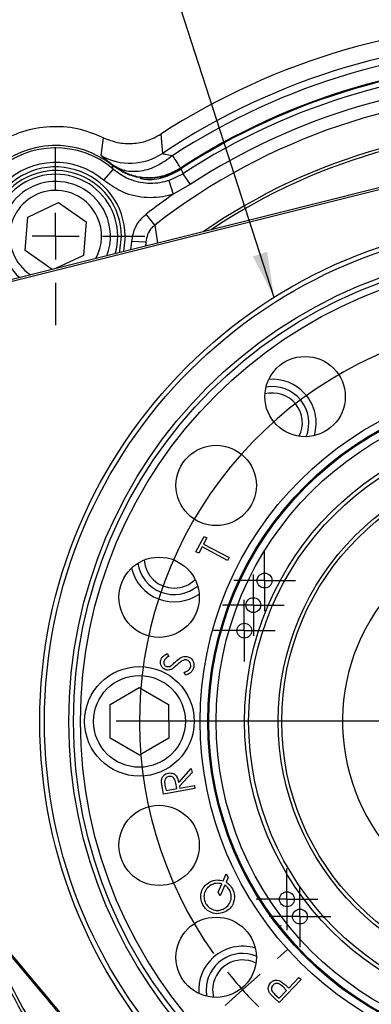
# Model space of a CAD drawing. Header units: inches. Extents: x 0.4 to 16.6, y 0.2 to 10.8.
# Tile 4 of 16: x 2.9 to 3.9, y 5.7 to 8.5. Entities that reach past the tile are written whole.
import ezdxf

# ---------------------------------------------------------------- set-up
doc = ezdxf.new("R2010")
doc.units = ezdxf.units.IN
doc.header["$MEASUREMENT"] = 0
doc.layers.add('SLD-0', color=7, linetype='Continuous', lineweight=25)
doc.dimstyles.new('SLDDIMSTYLE1', dxfattribs={"dimtxt": 0.18, "dimasz": 0.13, "dimexe": 0, "dimexo": 0.0625, "dimgap": 0, "dimtad": 0, "dimtih": 1, "dimtoh": 1, "dimdec": 0, "dimrnd": 1e-09, "dimzin": 0, "dimdsep": 46, "dimtxsty": 'Standard', "dimsah": 1, "dimcen": 0.09, "dimadec": 0, "dimazin": 0, "dimtfac": 0.13, "dimtdec": 0, "dimtofl": 0, "dimtmove": 0, "dimatfit": 3, "dimfxl": 0, "dimfrac": 2, "dimtolj": 1, "dimtzin": 0, "dimarcsym": 0})

# ---------------------------------------------------------------- blocks, each defined once
blk = doc.blocks.new('SW_CENTERMARKSYMBOL_3')
at = {"layer": 'SLD-0', "color": 0}
for p, q in [((0, 0.1333), (0, 0.2542)), ((0, 0), (0, 0.0667)), ((-0.1333, 0), (-0.2542, 0)), ((0, 0), (-0.0667, 0)), ((0, 0), (0, -0.0667)), ((0, 0), (0.0667, 0)), ((0.1333, 0), (0.2542, 0)), ((0, -0.1333), (0, -0.2542))]:
    blk.add_line(p, q, dxfattribs=at)
blk = doc.blocks.new('SW_CENTERMARKSYMBOL_5')
at = {"layer": 'SLD-0', "color": 0}
for p, q in [((0.4661, 1.1801), (0.4661, 2.2593)), ((0.4661, 1.0468), (0.4661, 1.1134)), ((0.3327, 1.0468), (-0.7464, 1.0468)), ((0.4661, 1.0468), (0.3994, 1.0468)), ((0.4661, 1.0468), (0.4661, 0.9801)), ((0.4661, 1.0468), (0.5327, 1.0468)), ((0.5994, 1.0468), (1.6786, 1.0468)), ((0.4661, 0.9134), (0.4661, -0.1657)), ((-0.2864, 0.3693), (-0.2585, 0.3944)), ((-0.3855, 0.2801), (-0.3359, 0.3247)), ((-0.3855, 0.2801), (-0.435, 0.2354)), ((-0.4846, 0.1908), (-0.5124, 0.1657)), ((0.0542, 0.1218), (0.0695, 0.1561)), ((0, 0), (0.0271, 0.0609)), ((0.4661, 0.0343), (0.4661, 0.0718)), ((0, 0), (-0.0271, -0.0609)), ((0.4661, -0.0991), (0.4661, -0.0324)), ((0.4661, -0.0991), (0.4661, -0.1657)), ((-0.0542, -0.1218), (-0.0695, -0.1561)), ((0.4661, -0.2324), (0.4661, -0.2699))]:
    blk.add_line(p, q, dxfattribs=at)
for start, end in [(276.6671, 215.3329), (218.6664, 222), (222, 225.3336), (228.6671, 239.3329), (242.6664, 246), (246, 249.3336), (252.6671, 263.3329), (266.6664, 270), (270, 273.3336)]:
    blk.add_arc((0.4661, 1.0468), 1.1458, start, end, dxfattribs=at)
blk = doc.blocks.new('SW_CENTERMARKSYMBOL_7')
at = {"layer": 'SLD-0', "color": 0}
for p, q in [((0, 0.0667), (0, 0.0878)), ((0, 0), (0, 0.0667)), ((-0.0667, 0), (-0.0878, 0)), ((0, 0), (-0.0667, 0)), ((0, 0), (0, -0.0667)), ((0, 0), (0.0667, 0)), ((0.0667, 0), (0.0878, 0)), ((0, -0.0667), (0, -0.0878))]:
    blk.add_line(p, q, dxfattribs=at)
blk = doc.blocks.new('SW_CENTERMARKSYMBOL_8')
at = {"layer": 'SLD-0', "color": 0}
for p, q in [((0, 0.0667), (0, 0.0878)), ((0, 0), (0, 0.0667)), ((-0.0667, 0), (-0.0878, 0)), ((0, 0), (-0.0667, 0)), ((0, 0), (0, -0.0667)), ((0, 0), (0.0667, 0)), ((0.0667, 0), (0.0878, 0)), ((0, -0.0667), (0, -0.0878))]:
    blk.add_line(p, q, dxfattribs=at)
blk = doc.blocks.new('SW_CENTERMARKSYMBOL_9')
at = {"layer": 'SLD-0', "color": 0}
for p, q in [((0, 0.0667), (0, 0.0878)), ((0, 0), (0, 0.0667)), ((-0.0667, 0), (-0.0878, 0)), ((0, 0), (-0.0667, 0)), ((0, 0), (0, -0.0667)), ((0, 0), (0.0667, 0)), ((0.0667, 0), (0.0878, 0)), ((0, -0.0667), (0, -0.0878))]:
    blk.add_line(p, q, dxfattribs=at)
blk = doc.blocks.new('SW_CENTERMARKSYMBOL_10')
at = {"layer": 'SLD-0', "color": 0}
for p, q in [((0, 0.0667), (0, 0.0878)), ((0, 0), (0, 0.0667)), ((-0.0667, 0), (-0.0878, 0)), ((0, 0), (-0.0667, 0)), ((0, 0), (0, -0.0667)), ((0, 0), (0.0667, 0)), ((0.0667, 0), (0.0878, 0)), ((0, -0.0667), (0, -0.0878))]:
    blk.add_line(p, q, dxfattribs=at)
blk = doc.blocks.new('SW_CENTERMARKSYMBOL_11')
at = {"layer": 'SLD-0', "color": 0}
for p, q in [((0, 0.0667), (0, 0.0878)), ((0, 0), (0, 0.0667)), ((-0.0667, 0), (-0.0878, 0)), ((0, 0), (-0.0667, 0)), ((0, 0), (0, -0.0667)), ((0, 0), (0.0667, 0)), ((0.0667, 0), (0.0878, 0)), ((0, -0.0667), (0, -0.0878))]:
    blk.add_line(p, q, dxfattribs=at)

msp = doc.modelspace()

# ---------------------------------------------------------------- linework, layer by layer
at = {"color": 7, "linetype": 'Continuous', "lineweight": 25}
for p, q in [((3.2808, 8.1509), (3.2854, 8.096)), ((3.111, 8.0896), (3.1175, 8.1409)), ((3.1448, 8.0513), (3.1178, 8.0197)), ((3.2139, 8.0277), (3.1803, 8.0408)), ((3.3371, 8.0542), (3.3354, 8.0483)), ((2.5688, 7.6597), (3.9816, 8.0127)), ((3.3039, 8.0191), (3.3442, 8.0382)), ((3.3039, 8.0191), (3.3166, 7.9795)), ((3.3442, 8.0382), (3.3646, 8.007)), ((3.3646, 8.007), (3.3166, 7.9795)), ((2.9021, 7.9145), (2.9892, 7.9555)), ((2.9892, 7.9555), (3.0682, 7.9005)), ((3.6642, 7.938), (2.5653, 7.6634)), ((2.894, 7.8187), (2.9021, 7.9145)), ((3.0682, 7.9005), (3.0601, 7.8046)), ((3.2637, 7.8914), (3.2394, 7.9227)), ((3.2382, 7.8422), (3.1983, 7.8449)), ((2.9713, 7.7649), (2.894, 7.8187)), ((3.0601, 7.8046), (2.9802, 7.7671)), ((3.5139, 7.2349), (3.5171, 7.232)), ((3.3834, 7.048), (3.3797, 7.0502)), ((3.3813, 6.9588), (3.4048, 7.0029)), ((3.4126, 6.9987), (3.403, 6.9808)), ((3.4048, 7.0029), (3.4126, 6.9987)), ((3.3987, 6.9726), (3.3891, 6.9546)), ((3.4713, 6.934), (3.3987, 6.9726)), ((3.403, 6.9808), (3.4756, 6.9422)), ((3.3891, 6.9546), (3.3813, 6.9588)), ((3.4756, 6.9422), (3.4713, 6.934)), ((3.2994, 6.6683), (3.3037, 6.6599)), ((3.3513, 6.6064), (3.348, 6.6149)), ((2.2105, 6.5716), (2.9382, 5.7036)), ((3.1511, 5.4565), (2.2156, 6.5725)), ((3.1365, 6.5226), (3.2196, 6.5711)), ((3.2196, 6.5711), (3.3031, 6.5233)), ((3.1368, 6.4264), (3.1365, 6.5226)), ((3.3031, 6.5233), (3.3035, 6.427)), ((3.2204, 6.3786), (3.1368, 6.4264)), ((3.3035, 6.427), (3.2204, 6.3786)), ((3.3321, 6.3005), (3.368, 6.3404)), ((3.37, 6.3292), (3.3341, 6.2894)), ((3.368, 6.3404), (3.37, 6.3292)), ((3.3263, 6.2827), (3.3236, 6.2982)), ((3.2886, 6.2666), (3.2854, 6.2845)), ((3.3784, 6.2829), (3.2886, 6.2666)), ((3.2929, 6.293), (3.2958, 6.2772)), ((3.2958, 6.2772), (3.3263, 6.2827)), ((3.3341, 6.2894), (3.335, 6.2843)), ((3.335, 6.2843), (3.3768, 6.2919)), ((3.3768, 6.2919), (3.3784, 6.2829)), ((3.459, 6.0192), (3.4676, 6.0393)), ((3.473, 6.0294), (3.467, 6.0156)), ((3.4676, 6.0393), (3.473, 6.0294)), ((3.445, 5.9868), (3.4554, 6.0109)), ((3.4503, 5.977), (3.445, 5.9868)), ((3.4633, 6.0072), (3.4503, 5.977)), ((3.6813, 5.7377), (3.6187, 5.6718)), ((3.6456, 5.7133), (3.6747, 5.744)), ((3.6747, 5.744), (3.6813, 5.7377)), ((3.4101, 5.7081), (3.4117, 5.69)), ((3.4286, 5.7081), (3.4313, 5.687)), ((3.6182, 5.6845), (3.6395, 5.7069)), ((3.6395, 5.7069), (3.6285, 5.7176)), ((3.6409, 5.7178), (3.6456, 5.7133)), ((3.6187, 5.6718), (3.6056, 5.6843)), ((3.6066, 5.6955), (3.6182, 5.6845))]:
    msp.add_line(p, q, dxfattribs=at)
at = {"color": 8, "linetype": 'Continuous', "lineweight": 25}
for p, q in [((3.2637, 7.8914), (3.2715, 7.8399)), ((3.1953, 7.8209), (3.1983, 7.8449)), ((3.2382, 7.8422), (3.2372, 7.8313)), ((3.2406, 7.8322), (3.2382, 7.8422)), ((3.6246, 5.8911), (3.6188, 5.8892)), ((3.4109, 5.6924), (3.4123, 5.6975))]:
    msp.add_line(p, q, dxfattribs=at)
at = {"color": 7, "linetype": 'Continuous', "lineweight": 25, "flags": 128}
msp.add_lwpolyline([(3.1627, 7.8127), (3.1639, 7.8178), (3.1686, 7.8595)], dxfattribs=at)
at = {"color": 8, "linetype": 'Continuous', "lineweight": 25, "flags": 128}
msp.add_lwpolyline([(3.1791, 7.8595), (3.1744, 7.817), (3.1741, 7.8155)], dxfattribs=at)
at = {"color": 7, "linetype": 'Continuous', "lineweight": 25}
for centre, radius in [((4.3658, 6.4748), 1.43), ((4.3658, 6.4748), 1.4167), ((4.3658, 6.4748), 1.3473), ((4.3658, 6.4748), 1.334), ((4.3658, 6.4748), 1.314), ((3.6923, 7.4018), 0.1146), ((4.3658, 6.4748), 0.9728), ((4.3658, 6.4748), 0.9511), ((4.3658, 6.4748), 0.9497), ((4.3658, 6.4748), 0.948), ((4.3658, 6.4748), 0.9272), ((4.3658, 6.4748), 0.8459), ((4.3658, 6.4748), 0.8343), ((3.4388, 7.1483), 0.1146), ((4.3658, 6.4748), 0.75), ((4.3658, 6.4748), 0.74), ((3.2761, 6.8289), 0.1146), ((3.5769, 6.8768), 0.0212), ((3.5449, 6.8065), 0.0212), ((3.5191, 6.7337), 0.0212), ((3.22, 6.4748), 0.1563), ((3.22, 6.4748), 0.131), ((3.2761, 6.1208), 0.1146), ((3.6405, 5.967), 0.0212), ((3.6777, 5.9176), 0.0212), ((3.4388, 5.8013), 0.1146)]:
    msp.add_circle(centre, radius, dxfattribs=at)
for centre, radius, start, end in [((4.3658, 6.4748), 1.9967, 57.0827, 122.9173), ((4.3658, 6.4748), 1.9482, 56.3186, 123.6814), ((4.3658, 6.4748), 1.9271, 56.9214, 123.0786), ((4.3658, 6.4748), 1.8849, 56.9214, 123.0786), ((4.3658, 6.4748), 1.8826, 56.9123, 123.0877), ((4.3658, 6.4748), 1.8676, 56.8366, 123.1634), ((4.3658, 6.4748), 1.8303, 56.8366, 123.1634), ((4.3658, 6.4748), 1.7948, 52.1172, 127.8828), ((2.9811, 7.8596), 0.2589, 51.2653, 214.2541), ((3.193, 8.2348), 0.1667, 240.5524, 303.6555), ((2.9811, 7.8595), 0.1875, 360, 222.5086), ((2.9811, 7.8596), 0.1563, 25.1692, 228.9587), ((4.3658, 6.4748), 1.8344, 124.8885, 127.8828), ((2.9811, 7.8596), 0.1563, 339.095, 25.1692), ((3.5991, 7.3264), 0.125, 42, 94.7379), ((3.5991, 7.3264), 0.1042, 337.9798, 100.0202), ((3.5991, 7.3264), 0.0857, 333.7227, 104.2772), ((3.5991, 7.3264), 0.125, 343.2621, 42), ((4.3658, 6.4748), 0.5667, 239.929, 228.0039), ((3.319, 6.9409), 0.1042, 187.9798, 310.0202), ((3.319, 6.9409), 0.0857, 183.7227, 270), ((3.319, 6.9409), 0.125, 193.2621, 304.7379), ((3.319, 6.9409), 0.0857, 270, 314.2772), ((4.3658, 6.4748), 1.7948, 196.6719, 217.8828), ((3.5143, 5.7081), 0.125, 73.2621, 132), ((3.5143, 5.7081), 0.125, 132, 184.7379), ((3.5143, 5.7081), 0.1042, 67.9798, 180), ((3.5143, 5.7081), 0.0857, 63.7227, 180)]:
    msp.add_arc(centre, radius, start, end, dxfattribs=at)
at = {"color": 8, "linetype": 'Continuous', "lineweight": 25}
for centre, radius, start, end in [((4.3658, 6.4748), 1.6979, 49.6581, 124.6017), ((4.3658, 6.4748), 1.6898, 49.6581, 123.8557), ((2.9811, 7.8596), 0.2522, 49.4979, 214.8204), ((2.9811, 7.8596), 0.2105, 49.4979, 219.1915), ((2.9811, 7.8595), 0.1979, 360, 220.8848), ((2.9811, 7.8595), 0.1771, 343.7001, 180), ((2.9811, 7.8596), 0.131, 25.1692, 237.1316), ((2.9811, 7.8596), 0.131, 330.9221, 25.1692), ((4.3658, 6.4748), 1.6979, 199.3983, 220.3419), ((4.3658, 6.4748), 1.6898, 200.1443, 220.3419)]:
    msp.add_arc(centre, radius, start, end, dxfattribs=at)
at = {"color": 7, "linetype": 'Continuous', "lineweight": 25}
for points in [[(3.1175, 8.1409), (3.093, 8.1507), (3.0439, 8.1702), (2.9639, 8.1749), (2.8857, 8.1609), (2.8133, 8.1274), (2.7516, 8.0769), (2.7048, 8.0126), (2.6742, 7.9386), (2.6703, 7.8859), (2.6684, 7.8596)], [(3.314, 8.0896), (3.3205, 8.0796), (3.3335, 8.0597), (3.3359, 8.056), (3.3371, 8.0542)]]:
    msp.add_open_spline(points, degree=3, dxfattribs=at)
for points, knots in [([(3.1175, 8.1409), (3.1308, 8.1356), (3.1573, 8.1251), (3.2005, 8.1229), (3.2432, 8.1304), (3.2682, 8.1441), (3.2808, 8.1509)], [0, 0, 0, 0, 0.249549, 0.499894, 0.750225, 1, 1, 1, 1]), ([(3.2854, 8.096), (3.2858, 8.0957), (3.2866, 8.0952), (3.2958, 8.0939), (3.3068, 8.0913), (3.314, 8.0896)], [0, 0, 0, 0, 0.251921, 0.502064, 1, 1, 1, 1]), ([(3.1426, 8.0633), (3.1334, 8.0706), (3.115, 8.0854), (3.1124, 8.0882), (3.111, 8.0896)], [0, 0, 0, 0, 0.499654, 1, 1, 1, 1]), ([(3.314, 8.0896), (3.3001, 8.0791), (3.2713, 8.0577), (3.2233, 8.0431), (3.1775, 8.0433), (3.154, 8.0568), (3.1426, 8.0633)], [0, 0, 0, 0, 0.243136, 0.5, 0.756864, 1, 1, 1, 1]), ([(3.1426, 8.0633), (3.1604, 8.0521), (3.1899, 8.0334), (3.2422, 8.0253), (3.2914, 8.0299), (3.3221, 8.0462), (3.3371, 8.0542)], [0, 0, 0, 0, 0.30035, 0.499876, 0.756119, 1, 1, 1, 1]), ([(3.1448, 8.0513), (3.1446, 8.0528), (3.1441, 8.0562), (3.1434, 8.0596), (3.1431, 8.0615)], [0, 0, 0, 0, 0.423273, 1, 1, 1, 1]), ([(3.2121, 8.0286), (3.2053, 8.0302), (3.1804, 8.0365), (3.1588, 8.051), (3.1431, 8.0615)], [0, 0, 0, 0, 0.270251, 1, 1, 1, 1]), ([(3.1448, 8.0513), (3.1573, 8.0423), (3.1849, 8.0223), (3.2371, 8.009), (3.2788, 8.0117), (3.3003, 8.018), (3.3039, 8.0191)], [0, 0, 0, 0, 0.2712374, 0.6021638, 0.9327439, 1, 1, 1, 1]), ([(3.3354, 8.0483), (3.32, 8.0403), (3.2892, 8.0243), (3.248, 8.0179), (3.2261, 8.0231), (3.221, 8.0243)], [0, 0, 0, 0, 0.434994, 0.870101, 1, 1, 1, 1]), ([(3.3381, 8.0522), (3.3214, 8.0435), (3.2881, 8.0262), (3.2464, 8.0238), (3.2249, 8.0267), (3.2218, 8.0272)], [0, 0, 0, 0, 0.46098, 0.92197, 1, 1, 1, 1]), ([(3.3381, 8.0522), (3.3392, 8.0496), (3.3413, 8.045), (3.3433, 8.0403), (3.3442, 8.0382)], [0, 0, 0, 0, 0.5496467, 1, 1, 1, 1]), ([(3.3166, 7.9795), (3.312, 7.9782), (3.2852, 7.9702), (3.2331, 7.9669), (3.1678, 7.9834), (3.1333, 8.0084), (3.1178, 8.0197)], [0, 0, 0, 0, 0.067291, 0.398, 0.728909, 1, 1, 1, 1]), ([(3.2218, 8.0272), (3.2216, 8.0272), (3.2186, 8.0275), (3.2153, 8.028), (3.2121, 8.0285), (3.2121, 8.0286)], [0, 0, 0, 0, 0.066377, 0.979914, 1, 1, 1, 1]), ([(3.9805, 8.0171), (3.9559, 8.0109), (3.8504, 7.9846), (3.745, 7.9582), (3.6642, 7.938)], [0, 0, 0, 0, 0.233337, 1, 1, 1, 1]), ([(3.1983, 7.8449), (3.2003, 7.857), (3.2044, 7.8811), (3.2215, 7.9072), (3.235, 7.9189), (3.2394, 7.9227)], [0, 0, 0, 0, 0.403564, 0.807281, 1, 1, 1, 1]), ([(3.2637, 7.8914), (3.261, 7.8891), (3.2525, 7.8816), (3.2419, 7.8651), (3.2394, 7.8499), (3.2382, 7.8422)], [0, 0, 0, 0, 0.191451, 0.594457, 1, 1, 1, 1]), ([(3.2805, 6.6472), (3.2813, 6.6498), (3.2827, 6.6552), (3.2893, 6.6629), (3.2956, 6.6662), (3.2994, 6.6683)], [0, 0, 0, 0, 0.279801, 0.55953, 1, 1, 1, 1]), ([(3.2978, 6.6216), (3.2947, 6.6226), (3.2885, 6.6244), (3.2825, 6.6316), (3.2799, 6.6396), (3.2803, 6.6446), (3.2805, 6.6472)], [0, 0, 0, 0, 0.279613, 0.558943, 0.779422, 1, 1, 1, 1]), ([(3.2898, 6.6454), (3.2897, 6.6436), (3.2893, 6.64), (3.2916, 6.6354), (3.295, 6.6321), (3.2977, 6.6314), (3.2991, 6.631)], [0, 0, 0, 0, 0.280115, 0.559561, 0.779671, 1, 1, 1, 1]), ([(3.3037, 6.6599), (3.3002, 6.6581), (3.2953, 6.6556), (3.291, 6.6499), (3.2902, 6.6469), (3.2898, 6.6454)], [0, 0, 0, 0, 0.559978, 0.779925, 1, 1, 1, 1]), ([(3.2991, 6.631), (3.3017, 6.631), (3.3063, 6.6309), (3.3101, 6.6335), (3.3118, 6.6347)], [0, 0, 0, 0, 0.557614, 1, 1, 1, 1]), ([(3.3118, 6.6347), (3.3139, 6.6365), (3.3176, 6.6398), (3.3212, 6.6432), (3.3228, 6.6447)], [0, 0, 0, 0, 0.559916, 1, 1, 1, 1]), ([(3.3272, 6.6359), (3.3246, 6.6334), (3.32, 6.6291), (3.3148, 6.6256), (3.3125, 6.624)], [0, 0, 0, 0, 0.560411, 1, 1, 1, 1]), ([(3.3228, 6.6447), (3.328, 6.6495), (3.3352, 6.6561), (3.347, 6.6605), (3.3525, 6.6602), (3.3553, 6.6601)], [0, 0, 0, 0, 0.560076, 0.780246, 1, 1, 1, 1]), ([(3.3444, 6.6488), (3.3409, 6.6467), (3.3348, 6.6429), (3.3295, 6.638), (3.3272, 6.6359)], [0, 0, 0, 0, 0.559534, 1, 1, 1, 1]), ([(3.3538, 6.6503), (3.352, 6.6504), (3.3487, 6.6506), (3.3457, 6.6493), (3.3444, 6.6488)], [0, 0, 0, 0, 0.559117, 1, 1, 1, 1]), ([(3.3662, 6.631), (3.3663, 6.6334), (3.3666, 6.6382), (3.3638, 6.6444), (3.3592, 6.6487), (3.3556, 6.6498), (3.3538, 6.6503)], [0, 0, 0, 0, 0.279908, 0.559763, 0.779892, 1, 1, 1, 1]), ([(3.3553, 6.6601), (3.3589, 6.6589), (3.366, 6.6567), (3.3726, 6.6482), (3.3759, 6.6391), (3.3754, 6.6332), (3.3751, 6.6303)], [0, 0, 0, 0, 0.279176, 0.559071, 0.779412, 1, 1, 1, 1]), ([(3.3125, 6.624), (3.3098, 6.6229), (3.3051, 6.6209), (3.3001, 6.6214), (3.2978, 6.6216)], [0, 0, 0, 0, 0.55967, 1, 1, 1, 1]), ([(3.348, 6.6149), (3.3525, 6.6167), (3.3587, 6.6191), (3.3646, 6.6256), (3.3656, 6.6292), (3.3662, 6.631)], [0, 0, 0, 0, 0.559574, 0.77998, 1, 1, 1, 1]), ([(3.3751, 6.6303), (3.3742, 6.6271), (3.3724, 6.6206), (3.3642, 6.6116), (3.3562, 6.6084), (3.3513, 6.6064)], [0, 0, 0, 0, 0.279929, 0.559814, 1, 1, 1, 1]), ([(3.2829, 6.305), (3.2833, 6.308), (3.2841, 6.3139), (3.2891, 6.3209), (3.2954, 6.3254), (3.3, 6.3265), (3.3023, 6.3271)], [0, 0, 0, 0, 0.279849, 0.559474, 0.779588, 1, 1, 1, 1]), ([(3.3023, 6.3271), (3.3051, 6.3274), (3.3108, 6.328), (3.319, 6.3251), (3.3284, 6.3166), (3.3305, 6.3071), (3.3321, 6.3005)], [0, 0, 0, 0, 0.187207, 0.374132, 0.561039, 1, 1, 1, 1]), ([(3.2854, 6.2845), (3.2847, 6.2883), (3.2834, 6.2951), (3.2831, 6.302), (3.2829, 6.305)], [0, 0, 0, 0, 0.560231, 1, 1, 1, 1]), ([(3.304, 6.3178), (3.3021, 6.3172), (3.2984, 6.3161), (3.2941, 6.312), (3.2907, 6.3041), (3.292, 6.2976), (3.2929, 6.293)], [0, 0, 0, 0, 0.186643, 0.373343, 0.559822, 1, 1, 1, 1]), ([(3.3236, 6.2982), (3.3226, 6.3036), (3.3213, 6.3103), (3.3154, 6.3157), (3.3107, 6.318), (3.3067, 6.3179), (3.304, 6.3178)], [0, 0, 0, 0, 0.498938, 0.6246932, 0.7504762, 1, 1, 1, 1]), ([(3.4009, 5.951), (3.3983, 5.9576), (3.3929, 5.9709), (3.3968, 5.991), (3.4061, 6.0069), (3.4155, 6.013), (3.4202, 6.0161)], [0, 0, 0, 0, 0.2796714, 0.559316, 0.7795639, 1, 1, 1, 1]), ([(3.4202, 6.0161), (3.4273, 6.019), (3.44, 6.0241), (3.4532, 6.0207), (3.459, 6.0192)], [0, 0, 0, 0, 0.558884, 1, 1, 1, 1]), ([(3.467, 6.0156), (3.4711, 6.0128), (3.4784, 6.0077), (3.483, 6.0001), (3.485, 5.9968)], [0, 0, 0, 0, 0.559437, 1, 1, 1, 1]), ([(3.4246, 6.0078), (3.4199, 6.0045), (3.4105, 5.9979), (3.4042, 5.9827), (3.4036, 5.9678), (3.407, 5.9595), (3.4087, 5.9553)], [0, 0, 0, 0, 0.279704, 0.559141, 0.779665, 1, 1, 1, 1]), ([(3.4554, 6.0109), (3.4495, 6.012), (3.4388, 6.0141), (3.429, 6.0097), (3.4246, 6.0078)], [0, 0, 0, 0, 0.55905, 1, 1, 1, 1]), ([(3.4617, 5.9402), (3.4664, 5.9435), (3.4757, 5.95), (3.4818, 5.9651), (3.4827, 5.9799), (3.4792, 5.9881), (3.4774, 5.9922)], [0, 0, 0, 0, 0.2796414, 0.5593219, 0.7795957, 1, 1, 1, 1]), ([(3.4774, 5.9922), (3.4753, 5.9956), (3.4716, 6.0015), (3.4658, 6.0054), (3.4633, 6.0072)], [0, 0, 0, 0, 0.5596507, 1, 1, 1, 1]), ([(3.485, 5.9968), (3.4877, 5.9902), (3.493, 5.977), (3.4892, 5.9571), (3.4801, 5.941), (3.4708, 5.9349), (3.4662, 5.9318)], [0, 0, 0, 0, 0.279702, 0.559394, 0.779645, 1, 1, 1, 1]), ([(3.4662, 5.9318), (3.4595, 5.9293), (3.4463, 5.9241), (3.4261, 5.9275), (3.4102, 5.9371), (3.404, 5.9464), (3.4009, 5.951)], [0, 0, 0, 0, 0.279661, 0.559242, 0.779597, 1, 1, 1, 1]), ([(3.4087, 5.9553), (3.4121, 5.9507), (3.4189, 5.9414), (3.4343, 5.9351), (3.4492, 5.9348), (3.4575, 5.9384), (3.4617, 5.9402)], [0, 0, 0, 0, 0.279492, 0.559115, 0.779503, 1, 1, 1, 1]), ([(3.5942, 5.7285), (3.5964, 5.7305), (3.6008, 5.7345), (3.6091, 5.7366), (3.6168, 5.7358), (3.621, 5.7337), (3.6231, 5.7326)], [0, 0, 0, 0, 0.28011, 0.559287, 0.779511, 1, 1, 1, 1]), ([(3.5913, 5.6997), (3.59, 5.7023), (3.5873, 5.7076), (3.5872, 5.716), (3.5898, 5.7232), (3.5927, 5.7267), (3.5942, 5.7285)], [0, 0, 0, 0, 0.279798, 0.559427, 0.779514, 1, 1, 1, 1]), ([(3.601, 5.722), (3.5998, 5.7205), (3.5975, 5.7174), (3.5964, 5.7116), (3.5982, 5.7032), (3.6031, 5.6987), (3.6066, 5.6955)], [0, 0, 0, 0, 0.186725, 0.373413, 0.55992, 1, 1, 1, 1]), ([(3.6285, 5.7176), (3.6245, 5.7214), (3.6195, 5.7261), (3.6115, 5.727), (3.6062, 5.7262), (3.6031, 5.7237), (3.601, 5.722)], [0, 0, 0, 0, 0.499039, 0.624716, 0.750498, 1, 1, 1, 1]), ([(3.6231, 5.7326), (3.6266, 5.7301), (3.6328, 5.7255), (3.6385, 5.7201), (3.6409, 5.7178)], [0, 0, 0, 0, 0.559693, 1, 1, 1, 1]), ([(2.9382, 5.7036), (2.9544, 5.6841), (3.0243, 5.6008), (3.0941, 5.5175), (3.1476, 5.4536)], [0, 0, 0, 0, 0.2333453, 1, 1, 1, 1]), ([(3.6056, 5.6843), (3.6027, 5.687), (3.5976, 5.6918), (3.5932, 5.6973), (3.5913, 5.6997)], [0, 0, 0, 0, 0.560294, 1, 1, 1, 1])]:
    msp.add_open_spline(points, degree=3, knots=knots, dxfattribs=at)

# ---------------------------------------------------------------- block references
at = {"layer": 'SLD-0', "color": 7}
for name, p in [('SW_CENTERMARKSYMBOL_3', (2.9811, 7.8595)), ('SW_CENTERMARKSYMBOL_5', (3.8998, 5.4281)), ('SW_CENTERMARKSYMBOL_7', (3.5769, 6.8768)), ('SW_CENTERMARKSYMBOL_8', (3.5449, 6.8065)), ('SW_CENTERMARKSYMBOL_9', (3.5191, 6.7337)), ('SW_CENTERMARKSYMBOL_10', (3.6405, 5.967)), ('SW_CENTERMARKSYMBOL_11', (3.6777, 5.9176))]:
    msp.add_blockref(name, p, dxfattribs=at)

# ---------------------------------------------------------------- leaders
msp.add_leader([(3.6039, 7.685), (3.2424, 8.8074), (2.9924, 8.8074)], dimstyle='SLDDIMSTYLE1', dxfattribs=at)

doc.saveas('drawing.dxf')
